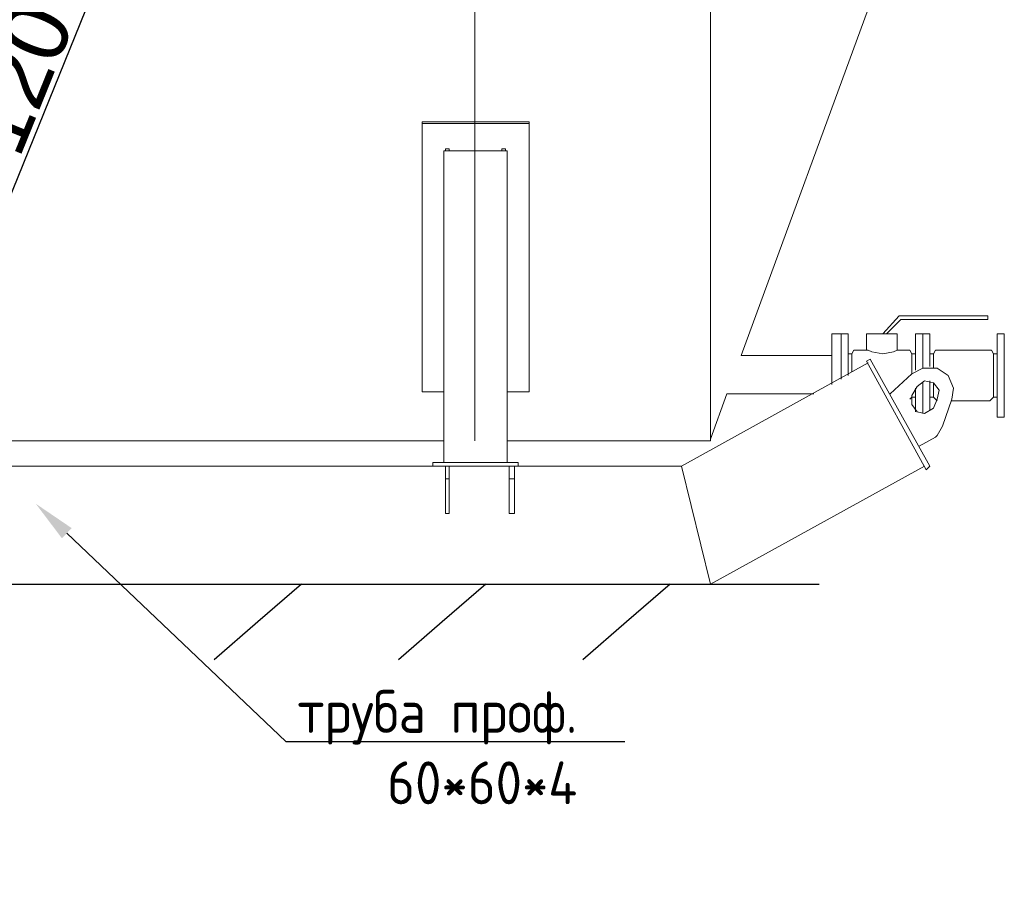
# Model space of a CAD drawing. Header units: millimetres. Extents: x -34827 to 118056, y 11959 to 116489.
# Tile 22 of 105: x 2420 to 4718, y 96107 to 98137. Entities that reach past the tile are written whole.
import ezdxf
from ezdxf import colors
from ezdxf.entities.mleader import LeaderData, LeaderLine
from ezdxf.math import Vec2, Vec3

# ---------------------------------------------------------------- set-up
doc = ezdxf.new("R2010")
doc.units = ezdxf.units.MM
doc.linetypes.add('PDF_IMPORT', pattern=[1, 0.8, -0.2])
doc.layers.add('PDF _Геометрия', color=7, linetype='Continuous')
doc.layers.add('Размеры', color=7, linetype='Continuous', lineweight=15)
doc.styles.add('Аннотативный', font='arial.ttf')
doc.styles.add('СПДС', font='isocpeur.ttf', dxfattribs={"width": 0.9, "height": 100})
doc.dimstyles.new('СПДС', dxfattribs={"dimtxt": 100, "dimasz": 100, "dimexe": 25, "dimexo": 0.625, "dimgap": 10, "dimtad": 1, "dimtxsty": 'Аннотативный', "dimcen": 2.5, "dimadec": 0, "dimazin": 0, "dimtfac": 1, "dimtmove": 0, "dimatfit": 3, "dimldrblk": 'NONE', "dimfxl": 25, "dimarcsym": 0})

# ---------------------------------------------------------------- blocks, each defined once
blk = doc.blocks.new('*D255')
at = {"layer": 'Defpoints', "color": 0, "transparency": 16777216}
for p in [(1883.3, 99195.2), (2837.3, 98808.6), (1244.8, 97619.7)]:
    blk.add_point(p, dxfattribs=at)
at = {"layer": 'Размеры', "color": 0, "lineweight": -2, "transparency": 16777216}
for p, q in [((1883.9, 99195), (2860.4, 98799.2)), ((2236.3, 97325.8), (2799.7, 98715.9)), ((1245.3, 97619.5), (2221.9, 97223.7))]:
    blk.add_line(p, q, dxfattribs=at)
at = {"layer": 'Размеры', "color": 0, "transparency": 16777216}
for points in [[(2784.3, 98722.2), (2815.2, 98709.7), (2837.3, 98808.6)], [(2220.8, 97332), (2251.7, 97319.5), (2198.7, 97233.1)]]:
    blk.add_solid(points, dxfattribs=at)
at = {"layer": 'Размеры', "color": 0, "transparency": 16777216, "insert": (2437.7, 98053.4), "char_height": 150, "attachment_point": 5, "rotation": 67.9368, "style": 'Аннотативный'}
blk.add_mtext('1200', dxfattribs=at)
blk = doc.blocks.new('_None')

msp = doc.modelspace()

# ---------------------------------------------------------------- linework, layer by layer
at = {"lineweight": 30}
msp.add_line((-2421.3799, 96819.7071), (4286.2738, 96819.7071), dxfattribs=at)
for points in [[(3078.3658, 96819.7071), (2976.1623, 96731.2836), (2873.9589, 96642.8601)], [(3508.4857, 96819.7071), (3406.2822, 96731.2836), (3304.0788, 96642.8601)], [(3938.6056, 96819.7071), (3836.4022, 96731.2836), (3734.1987, 96642.8601)]]:
    msp.add_lwpolyline(points)
at = {"layer": 'PDF _Геометрия', "linetype": 'PDF_IMPORT', "lineweight": 5, "ltscale": 0.286667}
msp.add_line((3482.1909, 99956.215), (3482.1909, 97154.0986), dxfattribs=at)
at = {"layer": 'PDF _Геометрия', "lineweight": 5}
for p, q in [((4032.4555, 99960.4478), (4032.4555, 97949.8658)), ((4434.5719, 98254.6277), (4104.4131, 97353.0404)), ((4032.4555, 97949.8658), (4032.4555, 97154.0986)), ((3609.175, 97899.0722), (3359.4396, 97899.0722)), ((3359.4396, 97899.0722), (3359.4396, 97894.8394)), ((3359.4396, 97268.3843), (3359.4396, 97894.8394)), ((3359.4396, 97894.8394), (3609.175, 97894.8394)), ((3609.175, 97894.8394), (3609.175, 97899.0722)), ((3609.175, 97268.3843), (3609.175, 97894.8394)), ((3558.3814, 97831.3473), (3410.2332, 97831.3473)), ((3410.2332, 97831.3473), (3410.2332, 97103.305)), ((3414.466, 97831.3473), (3414.466, 97835.5801)), ((3414.466, 97835.5801), (3422.9317, 97835.5801)), ((3422.9317, 97835.5801), (3422.9317, 97831.3473)), ((3545.683, 97831.3473), (3545.683, 97835.5801)), ((3545.683, 97835.5801), (3554.1486, 97835.5801)), ((3554.1486, 97835.5801), (3554.1486, 97831.3473)), ((3558.3814, 97103.305), (3558.3814, 97831.3473)), ((4472.6671, 97446.1621), (4434.5719, 97403.8341)), ((4443.0375, 97403.8341), (4476.8999, 97437.6965)), ((4680.0745, 97446.1621), (4472.6671, 97446.1621)), ((4476.8999, 97437.6965), (4680.0745, 97437.6965)), ((4680.0745, 97437.6965), (4680.0745, 97446.1621)), ((4337.2174, 97403.8341), (4316.0533, 97403.8341)), ((4316.0533, 97403.8341), (4316.0533, 97285.3156)), ((4354.1486, 97403.8341), (4337.2174, 97403.8341)), ((4337.2174, 97403.8341), (4337.2174, 97298.014)), ((4337.2174, 97298.014), (4337.2174, 97403.8341)), ((4354.1486, 97306.4796), (4354.1486, 97403.8341)), ((4396.4766, 97365.7388), (4396.4766, 97403.8341)), ((4396.4766, 97403.8341), (4468.4343, 97403.8341)), ((4468.4343, 97403.8341), (4468.4343, 97365.7388)), ((4527.6936, 97403.8341), (4510.7623, 97403.8341)), ((4510.7623, 97403.8341), (4510.7623, 97319.178)), ((4527.6936, 97323.4108), (4527.6936, 97403.8341)), ((4544.6248, 97403.8341), (4527.6936, 97403.8341)), ((4544.6248, 97327.6436), (4544.6248, 97403.8341)), ((4701.2385, 97403.8341), (4718.1697, 97403.8341)), ((4701.2385, 97209.1251), (4701.2385, 97403.8341)), ((4718.1697, 97403.8341), (4718.1697, 97209.1251)), ((4337.2174, 97378.4372), (4337.2174, 97374.2044)), ((4354.1486, 97357.2732), (4362.6142, 97357.2732)), ((4362.6142, 97357.2732), (4366.847, 97365.7388)), ((4362.6142, 97314.9452), (4362.6142, 97357.2732)), ((4366.847, 97365.7388), (4375.3126, 97365.7388)), ((4375.3126, 97365.7388), (4396.4766, 97365.7388)), ((4396.4766, 97365.7388), (4400.7094, 97365.7388)), ((4400.7094, 97365.7388), (4409.175, 97361.506)), ((4409.175, 97361.506), (4434.5719, 97357.2732)), ((4434.5719, 97357.2732), (4459.9687, 97361.506)), ((4459.9687, 97361.506), (4468.4343, 97365.7388)), ((4468.4343, 97365.7388), (4493.8311, 97365.7388)), ((4493.8311, 97365.7388), (4498.0639, 97365.7388)), ((4498.0639, 97365.7388), (4502.2967, 97357.2732)), ((4502.2967, 97310.7124), (4502.2967, 97357.2732)), ((4502.2967, 97357.2732), (4510.7623, 97357.2732)), ((4553.0904, 97357.2732), (4544.6248, 97357.2732)), ((4557.3232, 97365.7388), (4553.0904, 97357.2732)), ((4553.0904, 97323.4108), (4553.0904, 97357.2732)), ((4565.7888, 97365.7388), (4557.3232, 97365.7388)), ((4684.3073, 97365.7388), (4565.7888, 97365.7388)), ((4688.5401, 97365.7388), (4684.3073, 97365.7388)), ((4692.7729, 97357.2732), (4688.5401, 97365.7388)), ((4701.2385, 97357.2732), (4692.7729, 97357.2732)), ((4692.7729, 97357.2732), (4692.7729, 97255.6859)), ((3964.7306, 97094.8394), (4400.7094, 97336.1092)), ((4104.4131, 97353.0404), (4316.0533, 97353.0404)), ((4404.9422, 97344.5748), (4396.4766, 97340.342)), ((4396.4766, 97340.342), (4536.1592, 97086.3738)), ((4544.6248, 97094.8394), (4404.9422, 97344.5748)), ((4451.5031, 97264.1515), (4502.2967, 97310.7124)), ((4502.2967, 97310.7124), (4527.6936, 97323.4108)), ((4527.6936, 97323.4108), (4561.556, 97323.4108)), ((4561.556, 97323.4108), (4586.9528, 97306.4796)), ((4514.9951, 97281.0827), (4531.9264, 97293.7812)), ((4527.6936, 97217.5907), (4527.6936, 97289.5484)), ((4531.9264, 97293.7812), (4553.0904, 97289.5484)), ((4544.6248, 97293.7812), (4544.6248, 97226.0563)), ((4553.0904, 97289.5484), (4565.7888, 97272.6171)), ((4553.0904, 97289.5484), (4553.0904, 97255.6859)), ((4586.9528, 97306.4796), (4599.6512, 97276.8499)), ((3410.2332, 97268.3843), (3359.4396, 97268.3843)), ((3558.3814, 97268.3843), (3609.175, 97268.3843)), ((4502.2967, 97259.9187), (4514.9951, 97281.0827)), ((4510.7623, 97221.8235), (4510.7623, 97276.8499)), ((4565.7888, 97272.6171), (4561.556, 97251.4531)), ((4599.6512, 97276.8499), (4595.4184, 97251.4531)), ((4070.5507, 97264.1515), (4032.4555, 97158.3314)), ((4273.7253, 97264.1515), (4070.5507, 97264.1515)), ((4498.0639, 97251.4531), (4502.2967, 97255.6859)), ((4502.2967, 97238.7547), (4502.2967, 97259.9187)), ((4502.2967, 97255.6859), (4502.2967, 97259.9187)), ((4510.7623, 97255.6859), (4502.2967, 97255.6859)), ((4553.0904, 97255.6859), (4544.6248, 97255.6859)), ((4557.3232, 97251.4531), (4553.0904, 97255.6859)), ((4561.556, 97251.4531), (4553.0904, 97230.2891)), ((4561.556, 97247.2203), (4557.3232, 97251.4531)), ((4595.4184, 97251.4531), (4574.2544, 97187.9611)), ((4684.3073, 97247.2203), (4595.4184, 97247.2203)), ((4688.5401, 97251.4531), (4684.3073, 97247.2203)), ((4692.7729, 97255.6859), (4688.5401, 97251.4531)), ((4701.2385, 97255.6859), (4692.7729, 97255.6859)), ((4514.9951, 97221.8235), (4502.2967, 97238.7547)), ((4531.9264, 97217.5907), (4514.9951, 97221.8235)), ((4553.0904, 97230.2891), (4531.9264, 97217.5907)), ((4718.1697, 97209.1251), (4701.2385, 97209.1251)), ((4574.2544, 97187.9611), (4561.556, 97166.797)), ((2563.6724, 97154.0986), (1259.9687, 97154.0986)), ((3410.2332, 97154.0986), (2563.6724, 97154.0986)), ((4032.4555, 97154.0986), (3558.3814, 97154.0986)), ((4557.3232, 97162.5642), (4519.228, 97141.4002)), ((4561.556, 97166.797), (4557.3232, 97162.5642)), ((3262.0851, 97094.8394), (3384.8364, 97094.8394)), ((3583.7782, 97103.305), (3384.8364, 97103.305)), ((3384.8364, 97103.305), (3384.8364, 97094.8394)), ((3384.8364, 97094.8394), (3583.7782, 97094.8394)), ((3414.466, 97094.8394), (3414.466, 97065.2097)), ((3422.9317, 97065.2097), (3422.9317, 97094.8394)), ((3562.6142, 97094.8394), (3562.6142, 97065.2097)), ((3575.3126, 97065.2097), (3575.3126, 97094.8394)), ((3583.7782, 97094.8394), (3583.7782, 97103.305)), ((3588.011, 97094.8394), (3583.7782, 97094.8394)), ((3723.4608, 97094.8394), (3588.011, 97094.8394)), ((4032.4555, 96819.7071), (3964.7306, 97094.8394)), ((3964.7306, 97094.8394), (4032.4555, 96819.7071)), ((4032.4555, 96819.7071), (4531.9264, 97094.8394)), ((4536.1592, 97086.3738), (4544.6248, 97094.8394)), ((3414.466, 97065.2097), (3422.9317, 97065.2097)), ((3414.466, 96984.7865), (3414.466, 97065.2097)), ((3422.9317, 97065.2097), (3422.9317, 96984.7865)), ((3562.6142, 97065.2097), (3575.3126, 97065.2097)), ((3562.6142, 96984.7865), (3562.6142, 97065.2097)), ((3575.3126, 97065.2097), (3575.3126, 96984.7865)), ((3422.9317, 96984.7865), (3414.466, 96984.7865)), ((3575.3126, 96984.7865), (3562.6142, 96984.7865)), ((36.6883, 96819.7071), (4032.4555, 96819.7071))]:
    msp.add_line(p, q, dxfattribs=at)
at = {"layer": 'PDF _Геометрия', "linetype": 'PDF_IMPORT', "lineweight": 5, "ltscale": 1.653333}
msp.add_line((104.4131, 97094.8394), (3964.7306, 97094.8394), dxfattribs=at)

# ---------------------------------------------------------------- dimensions: what is measured, and where the dimension line sits
at = {"layer": 'Размеры', "color": 5}
dim = msp.add_linear_dim(base=(2837.2695, 98808.5962), p1=(1244.7641, 97619.7272), p2=(1883.3343, 99195.2361), angle=67.9367747, text='1200', dimstyle='СПДС', override={"dimtxt": 150, "dimrnd": 1}, dxfattribs=at)
dim.commit()
dim.dimension.update_dxf_attribs({"geometry": '*D255', "text_midpoint": (2517.9845, 98020.8418), "dimtype": 161})

# ---------------------------------------------------------------- leaders
ml = msp.add_multileader_mtext('Standard', dxfattribs=at)
ml.set_content('труба проф. 60*60*4', color=5, style='СПДС')
ml.set_leader_properties()
ml.build(insert=Vec2(0, 0))
ml.multileader.update_dxf_attribs({"text_left_attachment_type": 6, "text_right_attachment_type": 6, "dogleg_length": 1, "arrow_head_size": 100})
ctx = ml.context
ctx.base_point, ctx.char_height, ctx.arrow_head_size, ctx.landing_gap_size, ctx.plane_origin = Vec3(3044.0396, 96452.4445), 100, 100, 2.5, Vec3(2948.3939, 96487.7562)
ctx.left_attachment, ctx.right_attachment, ctx.text_align_type = 6, 6, 2
notes = []
notes.append((ctx, [(0, (1, 1, 0), (3041.5396, 96452.4445), (1, 0), 2.5, [(1, [(2457.8523, 97007.3761)], 0, [])])]))
ctx.mtext.insert, ctx.mtext.width, ctx.mtext.alignment, ctx.mtext.flow_direction = Vec3(3721.5396, 96572.4445), 778.363165, 3, 5
for ctx, leaders in notes:
    for number, flags, end, landing, length, lines in leaders:
        leader = LeaderData()
        leader.index, (leader.has_last_leader_line, leader.has_dogleg_vector, leader.attachment_direction) = number, flags
        leader.last_leader_point, leader.dogleg_vector, leader.dogleg_length = Vec3(end), Vec3(landing), length
        for number, points, colour, breaks in lines:
            line = LeaderLine()
            line.index, line.vertices, line.color, line.breaks = number, Vec3.list(points), colors.encode_raw_color(colour), breaks
            leader.lines.append(line)
        ctx.leaders.append(leader)

doc.saveas('drawing.dxf')
